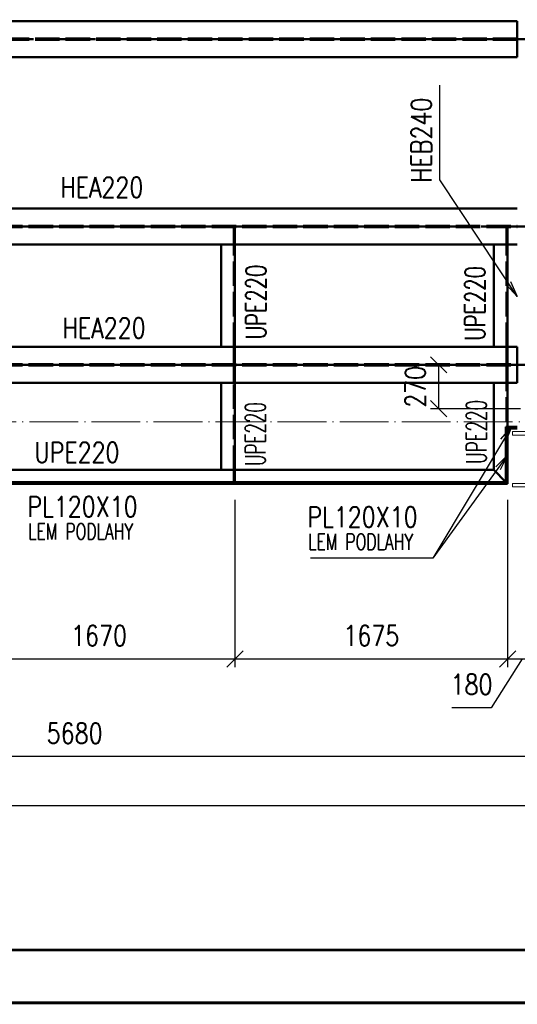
# Paper-space layout 'Layout1' of a CAD drawing. Extents: x -2 to 1033, y -36 to 596.
# Tile 5 of 60: x 123 to 184, y 0 to 121. Entities that reach past the tile are written whole.
import ezdxf
from ezdxf.enums import TextEntityAlignment as Align

# ---------------------------------------------------------------- set-up
doc = ezdxf.new("R2010")
doc.units = 0
for name, pattern in [('ACAD_ISO02W100', [15, 12, -3]), ('ACAD_ISO04W100', [30.5, 24, -3, 0.5, -3]), ('HP_01_CER_B', [8, 5, -1, 1, -1])]:
    doc.linetypes.add(name, pattern=pattern)
doc.layers.get('0').update_dxf_attribs({"linetype": 'CONTINUOUS'})
doc.layers.get('DEFPOINTS').update_dxf_attribs({"color": 132, "linetype": 'CONTINUOUS'})
doc.layers.add('RAMECEK_HP', color=251, linetype='CONTINUOUS')
for name, color, linetype, lineweight in [('SS_1.ET-HALA_TaO-RASTR', 7, 'HP_01_CER_B', 13), ('SS_1.ET-HALA_TaO-SLOUP', 9, 'CONTINUOUS', 13), ('SS_2.ET-HALA_TaO-VESTAVBA_A1÷B2-P.NOSNIK', 172, 'CONTINUOUS', 50), ('SS_2.ET-HALA_TaO-VESTAVBA_A1÷B2-PODLAHA_LEM', 102, 'CONTINUOUS', 50), ('SS_KOTY', 3, 'CONTINUOUS', 25), ('SS_POPIS_PROFILU', 13, 'CONTINUOUS', 25)]:
    doc.layers.add(name, color=color, linetype=linetype, lineweight=lineweight)
doc.styles.add('ROMANS', font='romans.shx', dxfattribs={"width": 0.8})
doc.styles.add('romans.shx', font='romans.shx', dxfattribs={"height": 5})
doc.dimstyles.new('A-1_(2.5)_50AS', dxfattribs={"dimtxt": 2.5, "dimasz": 2, "dimexe": 1, "dimexo": 2, "dimgap": 0, "dimtad": 0, "dimdec": 1, "dimlfac": 50, "dimrnd": 1, "dimtxsty": 'ROMANS', "dimblk1": 'OBLIQUE', "dimblk2": 'OBLIQUE', "dimsah": 1, "dimcen": 2, "dimclrd": 256, "dimclre": 256, "dimclrt": 256, "dimadec": 1, "dimazin": 2, "dimtfac": 0.714286, "dimtdec": 1, "dimtmove": 0, "dimatfit": 3, "dimldrblk": 'OPEN', "dimfxl": 1, "dimtvp": 1.142857, "dimtfill": 1, "dimtolj": 1, "dimlwd": -1, "dimlwe": -1, "dimarcsym": 0})

# ---------------------------------------------------------------- blocks, each defined once
blk = doc.blocks.new('*U6')
at = {"layer": 'RAMECEK_HP', "lineweight": 35, "const_width": 0.35}
for points in [[(0, 594), (0, 0), (841, 0), (841, 594)], [(6.5, 587.5), (6.5, 6.5), (834.5, 6.5), (834.5, 587.5)]]:
    blk.add_lwpolyline(points, close=True, dxfattribs=at)
at = {"layer": 'DEFPOINTS', "style": 'ROMANS', "width": 0.8}
blk.add_attdef('TISK', text='', height=10, dxfattribs=at).set_placement((841, -33), align=Align.RIGHT)
blk = doc.blocks.new('_Oblique')
at = {"color": 0, "linetype": 'ByBlock', "lineweight": -2}
blk.add_line((-0.5, -0.5), (0.5, 0.5), dxfattribs=at)
blk = doc.blocks.new('*D68')
at = {"layer": 'DEFPOINTS', "color": 0, "transparency": 16777216}
for p in [(115.82, 63.78, -4863.2), (149.22, 63.78, -4863.2), (149.22, 42.26)]:
    blk.add_point(p, dxfattribs=at)
at = {"layer": 'SS_KOTY', "transparency": 16777216}
for p, q in [((115.82, 61.78), (115.82, 41.26)), ((149.22, 61.78), (149.22, 41.26)), ((115.82, 42.26), (149.22, 42.26))]:
    blk.add_line(p, q, dxfattribs=at)
at = {"layer": 'SS_KOTY', "transparency": 16777216, "xscale": 2, "yscale": 2, "zscale": 2, "rotation": 180}
blk.add_blockref('_Oblique', (115.82, 42.26), dxfattribs=at)
at = {"layer": 'SS_KOTY', "transparency": 16777216, "xscale": 2, "yscale": 2, "zscale": 2}
blk.add_blockref('_Oblique', (149.22, 42.26), dxfattribs=at)
at = {"layer": 'SS_KOTY', "transparency": 16777216, "insert": (132.52, 45.12), "char_height": 2.5, "attachment_point": 5, "style": 'ROMANS', "bg_fill": 3, "box_fill_scale": 1.1, "bg_fill_color": 256, "bg_fill_true_color": 13158600, "bg_fill_transparency": 0}
blk.add_mtext('\\A1;1670', dxfattribs=at)
blk = doc.blocks.new('_OPEN')
at = {"color": 0, "linetype": 'ByBlock'}
for p, q in [((-1, 0.167), (0, 0)), ((0, 0), (-1, -0.167)), ((0, 0), (-1, 0))]:
    blk.add_line(p, q, dxfattribs=at)
blk = doc.blocks.new('*D69')
at = {"layer": 'DEFPOINTS', "color": 0, "transparency": 16777216}
for p in [(149.22, 63.78, -4863.2), (182.72, 63.78, -4860.8), (182.72, 42.26)]:
    blk.add_point(p, dxfattribs=at)
at = {"layer": 'SS_KOTY', "transparency": 16777216}
for p, q in [((149.22, 61.78), (149.22, 41.26)), ((182.72, 61.78), (182.72, 41.26)), ((149.22, 42.26), (182.72, 42.26))]:
    blk.add_line(p, q, dxfattribs=at)
at = {"layer": 'SS_KOTY', "transparency": 16777216, "xscale": 2, "yscale": 2, "zscale": 2, "rotation": 180}
blk.add_blockref('_Oblique', (149.22, 42.26), dxfattribs=at)
at = {"layer": 'SS_KOTY', "transparency": 16777216, "xscale": 2, "yscale": 2, "zscale": 2}
blk.add_blockref('_Oblique', (182.72, 42.26), dxfattribs=at)
at = {"layer": 'SS_KOTY', "transparency": 16777216, "insert": (165.97, 45.12), "char_height": 2.5, "attachment_point": 5, "style": 'ROMANS', "bg_fill": 3, "box_fill_scale": 1.1, "bg_fill_color": 256, "bg_fill_true_color": 13158600, "bg_fill_transparency": 0}
blk.add_mtext('\\A1;1675', dxfattribs=at)
blk = doc.blocks.new('*D70')
at = {"layer": 'DEFPOINTS', "color": 0, "transparency": 16777216}
for p in [(186.32, 72.98, -4863.2), (182.72, 63.78, -4860.8), (186.32, 42.26)]:
    blk.add_point(p, dxfattribs=at)
at = {"layer": 'SS_KOTY', "transparency": 16777216}
for p, q in [((186.32, 70.98), (186.32, 41.26)), ((182.72, 61.78), (182.72, 41.26)), ((184.52, 42.26), (180.72, 36.26)), ((182.72, 42.26), (186.32, 42.26)), ((180.72, 36.26), (175.86, 36.26))]:
    blk.add_line(p, q, dxfattribs=at)
at = {"layer": 'SS_KOTY', "transparency": 16777216, "xscale": 2, "yscale": 2, "zscale": 2, "rotation": 180}
blk.add_blockref('_Oblique', (182.72, 42.26), dxfattribs=at)
at = {"layer": 'SS_KOTY', "transparency": 16777216, "xscale": 2, "yscale": 2, "zscale": 2}
blk.add_blockref('_Oblique', (186.32, 42.26), dxfattribs=at)
at = {"layer": 'SS_KOTY', "transparency": 16777216, "insert": (178.29, 39.12), "char_height": 2.5, "attachment_point": 5, "style": 'ROMANS', "bg_fill": 3, "box_fill_scale": 1.1, "bg_fill_color": 256, "bg_fill_true_color": 13158600, "bg_fill_transparency": 0}
blk.add_mtext('\\A1;180', dxfattribs=at)
blk = doc.blocks.new('*D83')
at = {"layer": 'DEFPOINTS', "color": 0, "transparency": 16777216}
for p in [(72.72, 78.38, -4863.2), (186.32, 72.98, -4863.2), (72.72, 30.26)]:
    blk.add_point(p, dxfattribs=at)
at = {"layer": 'SS_KOTY', "transparency": 16777216}
for p, q in [((72.72, 76.38), (72.72, 29.26)), ((186.32, 70.98), (186.32, 29.26)), ((186.32, 30.26), (72.72, 30.26))]:
    blk.add_line(p, q, dxfattribs=at)
at = {"layer": 'SS_KOTY', "transparency": 16777216, "xscale": 2, "yscale": 2, "zscale": 2, "rotation": 180}
blk.add_blockref('_Oblique', (72.72, 30.26), dxfattribs=at)
at = {"layer": 'SS_KOTY', "transparency": 16777216, "xscale": 2, "yscale": 2, "zscale": 2}
blk.add_blockref('_Oblique', (186.32, 30.26), dxfattribs=at)
at = {"layer": 'SS_KOTY', "transparency": 16777216, "insert": (129.52, 33.12), "char_height": 2.5, "attachment_point": 5, "style": 'ROMANS', "bg_fill": 3, "box_fill_scale": 1.1, "bg_fill_color": 256, "bg_fill_true_color": 13158600, "bg_fill_transparency": 0}
blk.add_mtext('\\A1;5680', dxfattribs=at)
blk = doc.blocks.new('*D108')
at = {"layer": 'DEFPOINTS', "color": 0, "transparency": 16777216}
for p in [(72.72, 78.38, -4863.2), (413.62, 72.98, -4863.2), (413.62, 24.26)]:
    blk.add_point(p, dxfattribs=at)
at = {"layer": 'SS_KOTY', "transparency": 16777216}
for p, q in [((72.72, 76.38), (72.72, 23.26)), ((413.62, 70.98), (413.62, 23.26)), ((72.72, 24.26), (413.62, 24.26))]:
    blk.add_line(p, q, dxfattribs=at)
at = {"layer": 'SS_KOTY', "transparency": 16777216, "xscale": 2, "yscale": 2, "zscale": 2, "rotation": 180}
blk.add_blockref('_Oblique', (72.72, 24.26), dxfattribs=at)
at = {"layer": 'SS_KOTY', "transparency": 16777216, "xscale": 2, "yscale": 2, "zscale": 2}
blk.add_blockref('_Oblique', (413.62, 24.26), dxfattribs=at)
at = {"layer": 'SS_KOTY', "transparency": 16777216, "insert": (243.17, 27.12), "char_height": 2.5, "attachment_point": 5, "style": 'ROMANS', "bg_fill": 3, "box_fill_scale": 1.1, "bg_fill_color": 256, "bg_fill_true_color": 13158600, "bg_fill_transparency": 0}
blk.add_mtext('\\A1;17045', dxfattribs=at)
blk = doc.blocks.new('*D109')
at = {"layer": 'DEFPOINTS', "color": 0, "transparency": 16777216}
for p in [(186.32, 78.38, -4863.2), (174.25, 72.98), (186.32, 72.98, -4863.2)]:
    blk.add_point(p, dxfattribs=at)
at = {"layer": 'SS_KOTY', "transparency": 16777216}
for p, q in [((184.32, 78.38), (173.25, 78.38)), ((174.25, 78.38), (174.25, 72.98)), ((184.32, 72.98), (173.25, 72.98))]:
    blk.add_line(p, q, dxfattribs=at)
at = {"layer": 'SS_KOTY', "transparency": 16777216, "xscale": 2, "yscale": 2, "zscale": 2}
for p, rotation in [((174.25, 78.38), 90), ((174.25, 72.98), 270)]:
    blk.add_blockref('_Oblique', p, dxfattribs=dict(at, rotation=rotation))
at = {"layer": 'SS_KOTY', "transparency": 16777216, "insert": (171.39, 75.68), "char_height": 2.5, "attachment_point": 5, "rotation": 90, "style": 'ROMANS', "bg_fill": 3, "box_fill_scale": 1.1, "bg_fill_color": 256, "bg_fill_true_color": 13158600, "bg_fill_transparency": 0}
blk.add_mtext('\\A1;270', dxfattribs=at)

psp = doc.layouts.get("Layout1")

# ---------------------------------------------------------------- linework, layer by layer
at = {"layer": 'SS_2.ET-HALA_TaO-VESTAVBA_A1÷B2-P.NOSNIK', "color": 1, "linetype": 'Continuous', "ltscale": 0.25}
for p, q in [((183.9156, 120.5791), (95.1156, 120.5791)), ((183.9156, 116.1791), (183.9156, 120.5791)), ((183.9156, 116.1791), (95.1156, 116.1791)), ((95.1156, 97.5791), (183.9156, 97.5791)), ((183.9156, 93.1791), (95.1156, 93.1791)), ((147.5156, 93.1791), (147.5156, 80.5791)), ((149.2156, 80.5791), (149.2156, 93.1791)), ((181.0156, 93.1791), (181.0156, 80.5791)), ((182.7156, 80.5791), (182.7156, 93.1791)), ((95.1156, 80.5791), (183.9156, 80.5791))]:
    psp.add_line(p, q, dxfattribs=at)
at = {"layer": 'SS_2.ET-HALA_TaO-VESTAVBA_A1÷B2-P.NOSNIK', "color": 7, "linetype": 'ACAD_ISO04W100', "ltscale": 0.25}
for p, q in [((72.7156, 118.3791), (186.3156, 118.3791)), ((72.7156, 95.3791), (186.3156, 95.3791))]:
    psp.add_line(p, q, dxfattribs=at)
at = {"layer": 'SS_2.ET-HALA_TaO-VESTAVBA_A1÷B2-P.NOSNIK', "color": 3, "linetype": 'ACAD_ISO02W100', "ltscale": 0.25}
for p, q in [((183.9156, 118.4491), (75.1156, 118.4491)), ((183.9156, 118.3091), (75.1156, 118.3091)), ((75.1156, 95.4491), (183.9156, 95.4491)), ((75.1156, 95.3091), (183.9156, 95.3091)), ((149.0856, 93.2791), (149.0856, 95.309)), ((149.2156, 93.2791), (149.2156, 95.309)), ((182.5856, 93.2791), (182.5856, 95.309)), ((182.7156, 93.2791), (182.7156, 95.309)), ((149.2156, 93.2791), (149.0856, 93.2791)), ((149.0856, 93.2083), (149.0856, 93.2791)), ((149.0856, 93.1791), (149.0856, 93.2083)), ((149.0856, 80.5791), (149.0856, 93.1791)), ((149.2156, 93.2083), (149.2156, 93.2791)), ((149.2156, 93.1791), (149.2156, 93.2083)), ((182.7156, 93.2791), (182.5856, 93.2791)), ((182.5856, 93.2083), (182.5856, 93.2791)), ((182.5856, 93.1791), (182.5856, 93.2083)), ((182.5856, 80.5791), (182.5856, 93.1791)), ((182.7156, 93.2083), (182.7156, 93.2791)), ((182.7156, 93.1791), (182.7156, 93.2083)), ((149.0856, 80.5498), (149.0856, 80.5791)), ((149.0856, 80.4791), (149.0856, 80.5498)), ((149.0856, 80.4791), (149.2156, 80.4791)), ((149.2156, 80.5498), (149.2156, 80.5791)), ((149.2156, 80.4791), (149.2156, 80.5498)), ((182.5856, 80.5498), (182.5856, 80.5791)), ((182.5856, 80.4791), (182.5856, 80.5498)), ((182.5856, 80.4791), (182.7156, 80.4791)), ((182.7156, 80.5498), (182.7156, 80.5791)), ((182.7156, 80.4791), (182.7156, 80.5498))]:
    psp.add_line(p, q, dxfattribs=at)
at = {"layer": 'SS_POPIS_PROFILU', "color": 0, "linetype": 'ByBlock'}
for p, q in [((183.9156, 86.779), (182.8084, 88.4446)), ((183.086, 88.6292), (183.9156, 86.779)), ((183.9156, 86.779), (182.5308, 88.2601))]:
    psp.add_line(p, q, dxfattribs=at)
at = {"layer": 'SS_POPIS_PROFILU', "color": 13}
psp.add_lwpolyline([(183.9156, 86.779), (174.378, 101.1271), (174.378, 112.7461)], dxfattribs=at)

# ---------------------------------------------------------------- block references
at = {"layer": 'RAMECEK_HP'}
psp.add_blockref('*U6', (0, 0), dxfattribs=at)

# ---------------------------------------------------------------- texts
at = {"layer": 'SS_POPIS_PROFILU', "color": 13, "style": 'romans.shx'}
for s, width, p in [('HEB240', 0.8, (173.378, 100.75)), ('UPE220', 0.7, (153.0677, 81.5153)), ('UPE220', 0.7, (179.9734, 81.3454))]:
    psp.add_text(s, height=2.5, rotation=90, dxfattribs=dict(at, width=width)).set_placement(p)
at = {"layer": 'SS_POPIS_PROFILU', "color": 13, "style": 'romans.shx', "width": 0.8}
for p in [(127.7653, 98.9471), (128.0325, 81.6644)]:
    psp.add_text('HEA220', height=2.5, dxfattribs=at).set_placement(p)

# ---------------------------------------------------------------- next in the draw order: dimensions: what is measured, and where the dimension line sits
at = {"layer": 'SS_KOTY'}
dim = psp.add_linear_dim(base=(149.2156, 42.2602), p1=(115.8156, 63.7791, -4863.2), p2=(149.2156, 63.7791, -4863.2), dimstyle='A-1_(2.5)_50AS', dxfattribs=at)
dim.commit()
dim.dimension.update_dxf_attribs({"geometry": '*D68', "text_midpoint": (132.5156, 45.1173)})

# ---------------------------------------------------------------- next in the draw order: dimensions: what is measured, and where the dimension line sits
dim = psp.add_linear_dim(base=(182.7156, 42.2602), p1=(149.2156, 63.7791, -4863.2), p2=(182.7156, 63.7791, -4860.8), dimstyle='A-1_(2.5)_50AS', dxfattribs=at)
dim.commit()
dim.dimension.update_dxf_attribs({"geometry": '*D69', "text_midpoint": (165.9656, 45.1173)})

# ---------------------------------------------------------------- next in the draw order: dimensions: what is measured, and where the dimension line sits
dim = psp.add_linear_dim(base=(186.3156, 42.2602), p1=(182.7156, 63.7791, -4860.8), p2=(186.3156, 72.9791, -4863.2), dimstyle='A-1_(2.5)_50AS', override={"dimtmove": 1}, dxfattribs=at)
dim.commit()
dim.dimension.update_dxf_attribs({"geometry": '*D70', "text_midpoint": (180.7156, 36.2602), "dimtype": 160})

# ---------------------------------------------------------------- next in the draw order: dimensions: what is measured, and where the dimension line sits
dim = psp.add_linear_dim(base=(72.7156, 30.2602), p1=(186.3156, 72.9791, -4863.2), p2=(72.7156, 78.3791, -4863.2), dimstyle='A-1_(2.5)_50AS', dxfattribs=at)
dim.commit()
dim.dimension.update_dxf_attribs({"geometry": '*D83', "text_midpoint": (129.5156, 33.1173)})

# ---------------------------------------------------------------- next in the draw order: dimensions: what is measured, and where the dimension line sits
dim = psp.add_linear_dim(base=(413.6156, 24.2602), p1=(72.7156, 78.3791, -4863.2), p2=(413.6156, 72.9791, -4863.2), dimstyle='A-1_(2.5)_50AS', dxfattribs=at)
dim.commit()
dim.dimension.update_dxf_attribs({"geometry": '*D108', "text_midpoint": (243.1656, 27.1173)})

# ---------------------------------------------------------------- next in the draw order: linework, layer by layer
at = {"layer": 'SS_1.ET-HALA_TaO-SLOUP', "color": 5, "linetype": 'Continuous', "ltscale": 0.25}
for p, q in [((189.3156, 70.1791), (183.3156, 70.1791)), ((183.3156, 70.1791), (183.3156, 69.7491)), ((183.3156, 69.7491), (185.6556, 69.7491)), ((185.6556, 63.8091), (183.3156, 63.8091)), ((183.3156, 63.8091), (183.3156, 63.3791)), ((183.3156, 63.3791), (189.3156, 63.3791))]:
    psp.add_line(p, q, dxfattribs=at)
at = {"layer": 'SS_2.ET-HALA_TaO-VESTAVBA_A1÷B2-P.NOSNIK', "color": 7, "linetype": 'ACAD_ISO04W100', "ltscale": 0.25}
for p, q in [((149.2156, 95.3791), (149.2156, 78.3791)), ((149.2156, 78.3791), (149.2156, 63.7791)), ((182.7156, 63.7791), (82.3156, 63.7791))]:
    psp.add_line(p, q, dxfattribs=at)
at = {"layer": 'SS_2.ET-HALA_TaO-VESTAVBA_A1÷B2-P.NOSNIK', "color": 3, "linetype": 'ACAD_ISO02W100', "ltscale": 0.25}
for p, q in [((149.0856, 78.4491), (149.0856, 80.4791)), ((149.2156, 78.4491), (149.2156, 80.4791)), ((149.0856, 76.2791), (149.0856, 78.309)), ((149.2156, 76.2791), (149.2156, 78.309)), ((149.2156, 76.2791), (149.0856, 76.2791)), ((149.0856, 76.2083), (149.0856, 76.2791)), ((149.0856, 76.1791), (149.0856, 76.2083)), ((149.2156, 76.2083), (149.2156, 76.2791)), ((149.2156, 76.1791), (149.2156, 76.2083)), ((149.0856, 65.4791), (149.0856, 76.1791)), ((182.7156, 70.5791), (182.7156, 70.7791)), ((149.0856, 65.4498), (149.0856, 65.4791)), ((149.0856, 65.3791), (149.0856, 65.4498)), ((149.0856, 65.3791), (149.2156, 65.3791)), ((149.0856, 63.9091), (149.0856, 65.3791)), ((149.2156, 65.4498), (149.2156, 65.4791)), ((149.2156, 65.3791), (149.2156, 65.4498)), ((149.2156, 63.9791), (149.2156, 65.3791)), ((82.4456, 63.9091), (182.5856, 63.9091)), ((149.2156, 63.9091), (149.2156, 63.9791)), ((182.7156, 63.7791), (182.5156, 63.9791)), ((182.7156, 63.7791), (182.5156, 63.9791))]:
    psp.add_line(p, q, dxfattribs=at)
at = {"layer": 'SS_2.ET-HALA_TaO-VESTAVBA_A1÷B2-P.NOSNIK', "color": 1, "linetype": 'Continuous', "ltscale": 0.25}
for p, q in [((147.5156, 76.1791), (147.5156, 65.4791)), ((149.2156, 65.4791), (149.2156, 76.1791)), ((95.1156, 65.4791), (181.0156, 65.4791)), ((182.5156, 63.9791), (181.0156, 65.4791))]:
    psp.add_line(p, q, dxfattribs=at)
at = {"layer": 'SS_2.ET-HALA_TaO-VESTAVBA_A1÷B2-PODLAHA_LEM', "color": 1, "linetype": 'Continuous', "ltscale": 0.25}
for p, q in [((183.9156, 70.7791), (182.5156, 70.7791)), ((182.5156, 70.7791), (182.5156, 70.5791)), ((182.5156, 70.5791), (182.5156, 63.9791)), ((182.5156, 70.5791), (183.9156, 70.5791)), ((182.7156, 63.9791), (182.7156, 70.5791)), ((82.3156, 63.7791), (182.7156, 63.7791)), ((182.5156, 63.9791), (82.5156, 63.9791)), ((182.7156, 63.9791), (182.5156, 63.9791)), ((182.7156, 63.7791), (182.7156, 63.9791))]:
    psp.add_line(p, q, dxfattribs=at)
at = {"layer": 'SS_2.ET-HALA_TaO-VESTAVBA_A1÷B2-PODLAHA_LEM', "color": 7, "linetype": 'ACAD_ISO04W100', "ltscale": 0.25}
for p, q in [((182.5156, 70.5791), (183.9156, 70.5791)), ((182.7156, 63.7791), (182.7156, 70.5791)), ((82.3156, 63.7791), (182.7156, 63.7791))]:
    psp.add_line(p, q, dxfattribs=at)
at = {"layer": 'SS_POPIS_PROFILU', "color": 0, "linetype": 'ByBlock'}
for p, q in [((181.9014, 69.235), (183.2156, 70.7791)), ((183.2156, 70.7791), (182.1873, 69.0637)), ((183.2156, 70.7791), (182.4732, 68.8923)), ((181.2709, 65.8563), (182.7156, 67.2791)), ((182.7156, 67.2791), (181.5407, 65.6605)), ((182.7156, 67.2791), (181.8104, 65.4647))]:
    psp.add_line(p, q, dxfattribs=at)
at = {"layer": 'SS_POPIS_PROFILU', "color": 13}
for points in [[(183.2156, 70.7791), (173.5407, 54.6398), (158.4931, 54.6398)], [(182.7156, 67.2791), (173.5407, 54.6398), (158.4931, 54.6398)]]:
    psp.add_lwpolyline(points, dxfattribs=at)

# ---------------------------------------------------------------- next in the draw order: texts
at = {"layer": 'SS_POPIS_PROFILU', "color": 13, "style": 'romans.shx', "width": 0.6}
psp.add_text('UPE220', height=2.5, rotation=90, dxfattribs=at).set_placement((152.9674, 65.956))
at = {"layer": 'SS_POPIS_PROFILU', "color": 13, "style": 'romans.shx'}
for s, height, width, p in [('UPE220', 2.5, 0.8, (124.5711, 66.3732)), ('PL120X10', 2.5, 0.8, (123.7128, 59.7086)), ('PL120X10', 2.5, 0.8, (158.116, 58.4398)), ('PL120X10', 2.5, 0.8, (158.116, 58.4398)), ('LEM PODLAHY', 2, 0.7, (123.8259, 56.9086)), ('LEM PODLAHY', 2, 0.7, (158.2291, 55.6398)), ('LEM PODLAHY', 2, 0.7, (158.2291, 55.6398))]:
    psp.add_text(s, height=height, dxfattribs=dict(at, width=width)).set_placement(p)

# ---------------------------------------------------------------- next in the draw order: dimensions: what is measured, and where the dimension line sits
at = {"layer": 'SS_KOTY'}
dim = psp.add_linear_dim(base=(174.2459, 72.9791), p1=(186.3156, 78.3791, -4863.2), p2=(186.3156, 72.9791, -4863.2), angle=90, dimstyle='A-1_(2.5)_50AS', dxfattribs=at)
dim.commit()
dim.dimension.update_dxf_attribs({"geometry": '*D109', "text_midpoint": (171.3887, 75.6791)})

# ---------------------------------------------------------------- next in the draw order: linework, layer by layer
at = {"layer": 'SS_1.ET-HALA_TaO-RASTR', "linetype": 'ACAD_ISO04W100', "ltscale": 0.25}
psp.add_line((47.7156, 71.3791), (584.4733, 71.3791), dxfattribs=at)
at = {"layer": 'SS_2.ET-HALA_TaO-VESTAVBA_A1÷B2-P.NOSNIK', "color": 7, "linetype": 'ACAD_ISO04W100', "ltscale": 0.25}
for p, q in [((182.7156, 95.3791), (182.7156, 78.3791)), ((72.7156, 78.3791), (186.3156, 78.3791)), ((182.7156, 78.3791), (182.7156, 63.7791))]:
    psp.add_line(p, q, dxfattribs=at)
at = {"layer": 'SS_2.ET-HALA_TaO-VESTAVBA_A1÷B2-P.NOSNIK', "color": 3, "linetype": 'ACAD_ISO02W100', "ltscale": 0.25}
for p, q in [((182.5856, 78.4491), (182.5856, 80.4791)), ((182.7156, 78.4491), (182.7156, 80.4791)), ((75.1156, 78.4491), (183.9156, 78.4491)), ((75.1156, 78.3091), (183.9156, 78.3091)), ((182.5856, 76.2791), (182.5856, 78.309)), ((182.7156, 76.2791), (182.7156, 78.309)), ((182.7156, 76.2791), (182.5856, 76.2791)), ((182.5856, 76.2083), (182.5856, 76.2791)), ((182.5856, 76.1791), (182.5856, 76.2083)), ((182.7156, 76.2083), (182.7156, 76.2791)), ((182.7156, 76.1791), (182.7156, 76.2083)), ((182.5856, 63.9091), (182.5856, 76.1791))]:
    psp.add_line(p, q, dxfattribs=at)
at = {"layer": 'SS_2.ET-HALA_TaO-VESTAVBA_A1÷B2-P.NOSNIK', "color": 1, "linetype": 'Continuous', "ltscale": 0.25}
for p, q in [((183.9156, 76.1791), (183.9156, 80.5791)), ((183.9156, 76.1791), (95.1156, 76.1791)), ((181.0156, 76.1791), (181.0156, 65.4791)), ((182.7156, 70.7791), (182.7156, 76.1791))]:
    psp.add_line(p, q, dxfattribs=at)

# ---------------------------------------------------------------- next in the draw order: texts
at = {"layer": 'SS_POPIS_PROFILU', "color": 13, "style": 'romans.shx', "width": 0.6}
psp.add_text('UPE220', height=2.5, rotation=90, dxfattribs=at).set_placement((180.1422, 66.2132))

doc.saveas('drawing.dxf')
